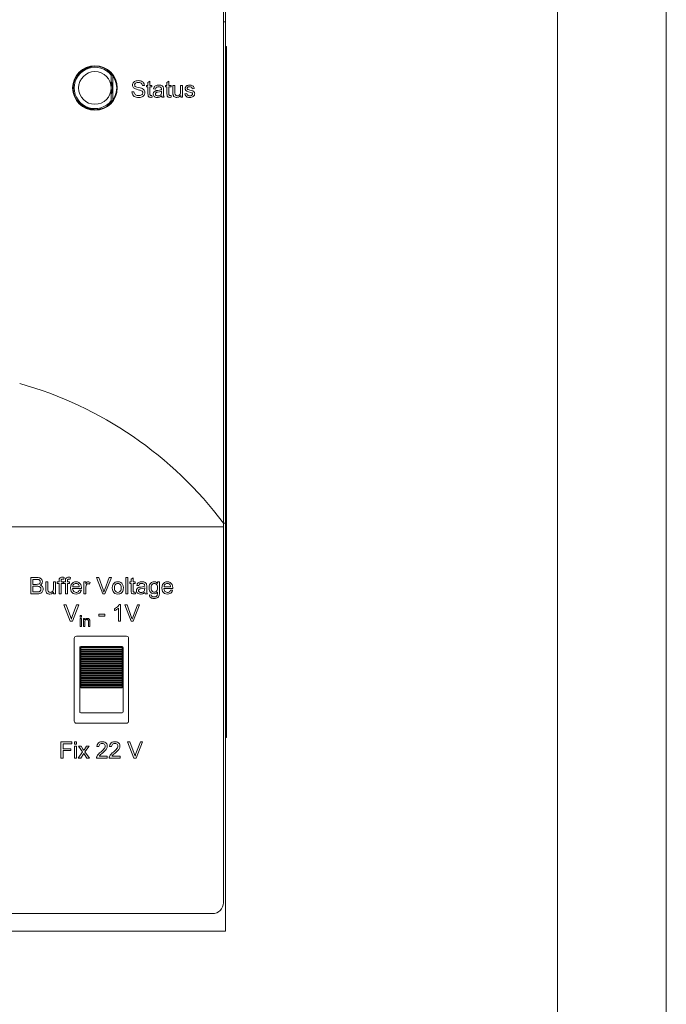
# Model space of a CAD drawing. Header units: millimetres. Extents: x -210 to 210, y -148 to 148.
# Tile 7 of 9: x 151 to 210, y -66 to 25. Entities that reach past the tile are written whole.
import ezdxf

# ---------------------------------------------------------------- set-up
doc = ezdxf.new("R2010")
doc.units = ezdxf.units.MM
doc.layers.get('0').update_dxf_attribs({"linetype": 'CONTINUOUS', "lineweight": 13})

msp = doc.modelspace()

# ---------------------------------------------------------------- linework, layer by layer
for p, q in [((169.498, 62.2), (169.498, -58.8)), ((169.298, -56.2), (169.298, 59.6)), ((169.298, 24.789), (169.498, 24.789)), ((169.598, 22.5), (169.498, 22.5)), ((169.598, -41), (169.598, 22.5)), ((158.998, 19.867), (158.998, 17.534)), ((158.998, 19.279), (159.041, 19.176)), ((159.041, 19.176), (159.095, 18.947)), ((159.149, 17.583), (159.149, 19.818)), ((162.557, 19.317), (162.373, 19.206)), ((162.373, 19.206), (162.373, 18.937)), ((162.557, 18.937), (162.557, 19.317)), ((164.304, 19.317), (164.121, 19.206)), ((164.121, 19.206), (164.121, 18.937)), ((164.304, 18.937), (164.304, 19.317)), ((159.041, 18.249), (158.998, 18.146)), ((159.095, 18.478), (159.041, 18.249)), ((159.095, 18.947), (159.114, 18.713)), ((159.114, 18.713), (159.095, 18.478)), ((161.085, 18.349), (160.898, 18.332)), ((161.857, 18.914), (162.047, 18.928)), ((162.238, 18.937), (162.238, 18.794)), ((162.373, 18.937), (162.238, 18.937)), ((162.238, 18.794), (162.373, 18.794)), ((162.373, 18.794), (162.373, 18.169)), ((162.742, 18.937), (162.557, 18.937)), ((162.557, 18.158), (162.557, 18.794)), ((162.557, 18.794), (162.742, 18.794)), ((162.742, 18.794), (162.742, 18.937)), ((162.891, 18.627), (163.071, 18.602)), ((163.616, 18.396), (163.616, 18.328)), ((163.802, 18.306), (163.802, 18.551)), ((163.986, 18.937), (163.986, 18.794)), ((164.121, 18.937), (163.986, 18.937)), ((163.986, 18.794), (164.121, 18.794)), ((164.121, 18.794), (164.121, 18.169)), ((164.489, 18.937), (164.304, 18.937)), ((164.304, 18.158), (164.304, 18.794)), ((164.304, 18.794), (164.489, 18.794)), ((164.489, 18.794), (164.489, 18.937)), ((164.665, 18.937), (164.665, 18.264)), ((164.85, 18.937), (164.665, 18.937)), ((164.85, 18.334), (164.85, 18.937)), ((165.362, 18.937), (165.362, 18.355)), ((165.546, 18.937), (165.362, 18.937)), ((165.546, 17.85), (165.546, 18.937)), ((165.943, 18.203), (165.761, 18.175)), ((166.443, 18.632), (166.623, 18.657)), ((162.768, 17.852), (162.742, 18.015)), ((163.668, 17.85), (163.86, 17.85)), ((164.516, 17.852), (164.489, 18.015)), ((165.382, 18.01), (165.382, 17.85)), ((165.382, 17.85), (165.546, 17.85)), ((99.698, -21.646), (169.298, -21.646)), ((169.298, -21.301), (169.498, -21.301)), ((152.171, -26.3), (151.608, -26.3)), ((151.608, -26.3), (151.608, -27.8)), ((151.807, -26.477), (152.106, -26.477)), ((151.807, -26.93), (151.807, -26.477)), ((152.131, -26.93), (151.807, -26.93)), ((151.807, -27.107), (152.154, -27.107)), ((151.807, -27.623), (151.807, -27.107)), ((153.171, -26.713), (152.986, -26.713)), ((152.986, -26.713), (152.986, -27.386)), ((153.171, -27.316), (153.171, -26.713)), ((153.867, -26.713), (153.683, -26.713)), ((153.683, -26.713), (153.683, -27.295)), ((153.867, -27.8), (153.867, -26.713)), ((154.2, -26.713), (154.037, -26.713)), ((154.037, -26.713), (154.037, -26.856)), ((154.037, -26.856), (154.2, -26.856)), ((154.2, -26.597), (154.2, -26.713)), ((154.2, -26.856), (154.2, -27.8)), ((154.383, -26.713), (154.383, -26.613)), ((154.595, -26.713), (154.383, -26.713)), ((154.383, -26.856), (154.595, -26.856)), ((154.383, -27.8), (154.383, -26.856)), ((154.595, -26.856), (154.595, -26.713)), ((154.782, -26.713), (154.619, -26.713)), ((154.619, -26.713), (154.619, -26.856)), ((154.619, -26.856), (154.782, -26.856)), ((154.645, -26.453), (154.673, -26.292)), ((154.782, -26.597), (154.782, -26.713)), ((154.782, -26.856), (154.782, -27.8)), ((154.965, -26.713), (154.965, -26.613)), ((155.177, -26.713), (154.965, -26.713)), ((154.965, -26.856), (155.177, -26.856)), ((154.965, -27.8), (154.965, -26.856)), ((155.177, -26.856), (155.177, -26.713)), ((155.227, -26.453), (155.255, -26.292)), ((156.066, -27.152), (155.459, -27.152)), ((156.649, -26.713), (156.484, -26.713)), ((156.484, -26.713), (156.484, -27.8)), ((156.649, -26.878), (156.649, -26.713)), ((157.011, -26.919), (157.074, -26.748)), ((157.852, -26.3), (157.637, -26.3)), ((157.637, -26.3), (158.218, -27.8)), ((158.242, -27.389), (157.852, -26.3)), ((158.806, -26.3), (158.401, -27.389)), ((158.422, -27.8), (159.009, -26.3)), ((159.009, -26.3), (158.806, -26.3)), ((160.509, -26.3), (160.325, -26.3)), ((160.325, -26.3), (160.325, -27.8)), ((160.509, -27.8), (160.509, -26.3)), ((160.828, -26.713), (160.693, -26.713)), ((160.693, -26.713), (160.693, -26.856)), ((160.693, -26.856), (160.828, -26.856)), ((161.011, -26.333), (160.828, -26.444)), ((160.828, -26.444), (160.828, -26.713)), ((160.828, -26.856), (160.828, -27.481)), ((161.011, -26.713), (161.011, -26.333)), ((161.196, -26.713), (161.011, -26.713)), ((161.011, -26.856), (161.196, -26.856)), ((161.011, -27.492), (161.011, -26.856)), ((161.196, -26.856), (161.196, -26.713)), ((161.346, -27.023), (161.526, -27.048)), ((162.257, -27.344), (162.257, -27.099)), ((163.429, -26.713), (163.259, -26.713)), ((163.259, -26.713), (163.259, -26.844)), ((163.429, -27.652), (163.429, -26.713)), ((164.453, -27.152), (163.847, -27.152)), ((151.608, -27.8), (152.18, -27.8)), ((152.18, -27.623), (151.807, -27.623)), ((153.703, -27.64), (153.703, -27.8)), ((153.703, -27.8), (153.867, -27.8)), ((154.2, -27.8), (154.383, -27.8)), ((154.782, -27.8), (154.965, -27.8)), ((155.449, -27.303), (156.26, -27.303)), ((156.254, -27.473), (156.064, -27.45)), ((156.484, -27.8), (156.668, -27.8)), ((156.668, -27.8), (156.668, -27.231)), ((158.218, -27.8), (158.422, -27.8)), ((160.325, -27.8), (160.509, -27.8)), ((161.223, -27.798), (161.196, -27.635)), ((162.07, -27.254), (162.07, -27.322)), ((162.122, -27.8), (162.315, -27.8)), ((162.687, -27.916), (162.508, -27.89)), ((163.836, -27.303), (164.647, -27.303)), ((164.642, -27.473), (164.451, -27.45)), ((154.862, -28.8), (154.647, -28.8)), ((154.647, -28.8), (155.228, -30.3)), ((155.252, -29.889), (154.862, -28.8)), ((155.817, -28.8), (155.411, -29.889)), ((155.432, -30.3), (156.019, -28.8)), ((156.019, -28.8), (155.817, -28.8)), ((159.843, -28.793), (159.724, -28.793)), ((159.843, -30.3), (159.843, -28.793)), ((160.452, -28.8), (160.237, -28.8)), ((160.237, -28.8), (160.818, -30.3)), ((160.841, -29.889), (160.452, -28.8)), ((161.406, -28.8), (161.001, -29.889)), ((161.022, -30.3), (161.609, -28.8)), ((161.609, -28.8), (161.406, -28.8)), ((156.251, -29.8), (156.128, -29.8)), ((156.128, -29.8), (156.128, -29.941)), ((156.251, -29.941), (156.251, -29.8)), ((158.414, -29.664), (157.849, -29.664)), ((157.849, -29.664), (157.849, -29.849)), ((157.849, -29.849), (158.414, -29.849)), ((158.414, -29.849), (158.414, -29.664)), ((159.29, -29.17), (159.29, -29.348)), ((159.659, -29.126), (159.659, -30.3)), ((155.228, -30.3), (155.432, -30.3)), ((156.128, -29.941), (156.251, -29.941)), ((156.251, -30.075), (156.128, -30.075)), ((156.128, -30.075), (156.128, -30.8)), ((156.251, -30.8), (156.251, -30.075)), ((156.548, -30.075), (156.438, -30.075)), ((156.438, -30.075), (156.438, -30.8)), ((156.548, -30.178), (156.548, -30.075)), ((156.56, -30.8), (156.56, -30.404)), ((156.904, -30.359), (156.904, -30.8)), ((157.026, -30.8), (157.026, -30.354)), ((159.659, -30.3), (159.843, -30.3)), ((160.818, -30.3), (161.022, -30.3)), ((156.128, -30.8), (156.251, -30.8)), ((156.438, -30.8), (156.56, -30.8)), ((156.904, -30.8), (157.026, -30.8)), ((155.598, -39.5), (155.598, -31.9)), ((155.798, -31.7), (160.398, -31.7)), ((160.598, -31.9), (160.598, -39.5)), ((156.098, -32.75), (156.098, -38.65)), ((159.998, -32.65), (156.198, -32.65)), ((156.198, -36.45), (156.198, -32.65)), ((159.998, -32.697), (156.198, -32.697)), ((159.998, -32.737), (156.198, -32.737)), ((159.998, -32.873), (156.198, -32.873)), ((159.998, -32.9), (156.198, -32.9)), ((159.998, -32.949), (156.198, -32.949)), ((159.998, -33.082), (156.198, -33.082)), ((159.998, -33.109), (156.198, -33.109)), ((159.998, -33.166), (156.198, -33.166)), ((159.998, -33.296), (156.198, -33.296)), ((159.998, -33.324), (156.198, -33.324)), ((159.998, -33.389), (156.198, -33.389)), ((159.998, -36.45), (159.998, -32.65)), ((160.098, -38.65), (160.098, -32.75)), ((159.998, -33.515), (156.198, -33.515)), ((159.998, -33.543), (156.198, -33.543)), ((159.998, -33.616), (156.198, -33.616)), ((159.998, -33.737), (156.198, -33.737)), ((159.998, -33.766), (156.198, -33.766)), ((159.998, -33.846), (156.198, -33.846)), ((159.998, -33.963), (156.198, -33.963)), ((159.998, -33.992), (156.198, -33.992)), ((159.998, -34.079), (156.198, -34.079)), ((159.998, -34.191), (156.198, -34.191)), ((159.998, -34.22), (156.198, -34.22)), ((159.998, -34.314), (156.198, -34.314)), ((159.998, -34.42), (156.198, -34.42)), ((159.998, -34.45), (156.198, -34.45)), ((159.998, -34.55), (156.198, -34.55)), ((159.998, -34.65), (156.198, -34.65)), ((159.998, -34.679), (156.198, -34.679)), ((159.998, -34.785), (156.198, -34.785)), ((159.998, -34.879), (156.198, -34.879)), ((159.998, -34.908), (156.198, -34.908)), ((159.998, -35.02), (156.198, -35.02)), ((159.998, -35.107), (156.198, -35.107)), ((159.998, -35.136), (156.198, -35.136)), ((159.998, -35.253), (156.198, -35.253)), ((159.998, -35.333), (156.198, -35.333)), ((159.998, -35.362), (156.198, -35.362)), ((159.998, -35.483), (156.198, -35.483)), ((159.998, -35.556), (156.198, -35.556)), ((159.998, -35.584), (156.198, -35.584)), ((159.998, -35.71), (156.198, -35.71)), ((159.998, -35.775), (156.198, -35.775)), ((159.998, -35.803), (156.198, -35.803)), ((159.998, -35.933), (156.198, -35.933)), ((159.998, -35.99), (156.198, -35.99)), ((159.998, -36.017), (156.198, -36.017)), ((159.998, -36.15), (156.198, -36.15)), ((159.998, -36.199), (156.198, -36.199)), ((159.998, -36.226), (156.198, -36.226)), ((159.998, -36.362), (156.198, -36.362)), ((159.998, -36.402), (156.198, -36.402)), ((159.998, -36.45), (156.198, -36.45)), ((156.198, -38.75), (159.998, -38.75)), ((160.398, -39.7), (155.798, -39.7)), ((155.391, -41.4), (154.379, -41.4)), ((154.379, -41.4), (154.379, -42.9)), ((154.577, -41.577), (155.391, -41.577)), ((154.577, -42.041), (154.577, -41.577)), ((155.391, -41.577), (155.391, -41.4)), ((155.81, -41.4), (155.626, -41.4)), ((155.626, -41.4), (155.626, -41.611)), ((155.626, -41.611), (155.81, -41.611)), ((155.81, -41.611), (155.81, -41.4)), ((160.72, -41.4), (160.505, -41.4)), ((160.505, -41.4), (161.086, -42.9)), ((161.11, -42.489), (160.72, -41.4)), ((161.674, -41.4), (161.269, -42.489)), ((161.29, -42.9), (161.877, -41.4)), ((161.877, -41.4), (161.674, -41.4)), ((169.598, -41), (169.498, -41)), ((155.281, -42.041), (154.577, -42.041)), ((154.577, -42.218), (155.281, -42.218)), ((154.577, -42.9), (154.577, -42.218)), ((155.281, -42.218), (155.281, -42.041)), ((155.81, -41.813), (155.626, -41.813)), ((155.626, -41.813), (155.626, -42.9)), ((155.81, -42.9), (155.81, -41.813)), ((156.365, -42.335), (155.968, -42.9)), ((156.228, -41.813), (155.998, -41.813)), ((155.998, -41.813), (156.365, -42.335)), ((156.191, -42.9), (156.477, -42.471)), ((156.395, -42.068), (156.228, -41.813)), ((156.477, -42.471), (156.536, -42.562)), ((156.581, -42.325), (156.956, -41.813)), ((156.985, -42.9), (156.581, -42.325)), ((156.956, -41.813), (156.736, -41.813)), ((157.681, -41.827), (157.87, -41.847)), ((158.846, -41.827), (159.036, -41.847)), ((154.379, -42.9), (154.577, -42.9)), ((155.626, -42.9), (155.81, -42.9)), ((155.968, -42.9), (156.191, -42.9)), ((156.536, -42.562), (156.759, -42.9)), ((156.759, -42.9), (156.985, -42.9)), ((157.646, -42.9), (158.637, -42.9)), ((158.637, -42.723), (157.902, -42.723)), ((158.637, -42.9), (158.637, -42.723)), ((158.811, -42.9), (159.803, -42.9)), ((159.803, -42.723), (159.067, -42.723)), ((159.803, -42.9), (159.803, -42.723)), ((161.086, -42.9), (161.29, -42.9)), ((100.698, -57.2), (168.298, -57.2)), ((169.498, -58.8), (99.498, -58.8))]:
    msp.add_line(p, q)
at = {"ltscale": 5}
for points in [[(-210, -148.5), (210, -148.5), (210, 148.5), (-210, 148.5)], [(-200, -138.5), (200, -138.5), (200, 138.5), (-200, 138.5)]]:
    msp.add_lwpolyline(points, close=True, dxfattribs=at)
for points in [[(161.02, 19.174), (160.983, 19.106), (160.962, 19.036), (160.955, 18.963)], [(161.208, 19.325), (161.129, 19.283), (161.067, 19.233), (161.02, 19.174)], [(161.147, 18.976), (161.155, 19.034), (161.181, 19.086), (161.228, 19.135)], [(161.483, 19.376), (161.381, 19.37), (161.289, 19.352), (161.208, 19.325)], [(161.228, 19.135), (161.289, 19.169), (161.375, 19.192), (161.491, 19.201)], [(161.777, 19.322), (161.692, 19.351), (161.595, 19.369), (161.483, 19.376)], [(161.491, 19.201), (161.604, 19.192), (161.689, 19.166), (161.752, 19.128)], [(161.752, 19.128), (161.801, 19.075), (161.837, 19.005), (161.857, 18.914)], [(161.973, 19.164), (161.923, 19.226), (161.859, 19.278), (161.777, 19.322)], [(162.047, 18.928), (162.035, 19.015), (162.011, 19.093), (161.973, 19.164)], [(160.898, 18.332), (160.909, 18.234), (160.936, 18.145), (160.98, 18.062)], [(160.955, 18.963), (160.961, 18.894), (160.979, 18.832), (161.007, 18.775)], [(161.007, 18.775), (161.046, 18.726), (161.099, 18.679), (161.168, 18.636)], [(161.147, 18.164), (161.119, 18.213), (161.098, 18.274), (161.085, 18.349)], [(161.205, 18.843), (161.172, 18.881), (161.153, 18.924), (161.147, 18.976)], [(161.298, 18.047), (161.232, 18.082), (161.183, 18.121), (161.147, 18.164)], [(161.168, 18.636), (161.233, 18.607), (161.329, 18.576), (161.458, 18.542)], [(161.504, 18.735), (161.354, 18.775), (161.257, 18.81), (161.205, 18.843)], [(161.458, 18.542), (161.583, 18.511), (161.67, 18.487), (161.725, 18.469)], [(161.836, 18.639), (161.763, 18.667), (161.654, 18.699), (161.504, 18.735)], [(161.725, 18.469), (161.784, 18.441), (161.828, 18.412), (161.859, 18.38)], [(161.858, 18.129), (161.826, 18.094), (161.784, 18.063), (161.729, 18.037)], [(162.029, 18.487), (161.983, 18.541), (161.92, 18.593), (161.836, 18.639)], [(161.901, 18.258), (161.896, 18.212), (161.882, 18.17), (161.858, 18.129)], [(161.859, 18.38), (161.882, 18.343), (161.896, 18.303), (161.901, 18.258)], [(162.023, 18.048), (162.062, 18.123), (162.085, 18.198), (162.092, 18.274)], [(162.092, 18.274), (162.085, 18.353), (162.063, 18.423), (162.029, 18.487)], [(162.373, 18.169), (162.376, 18.066), (162.384, 17.995), (162.395, 17.95)], [(162.566, 18.057), (162.561, 18.077), (162.558, 18.11), (162.557, 18.158)], [(162.895, 18.282), (162.876, 18.238), (162.864, 18.191), (162.859, 18.137)], [(162.859, 18.137), (162.871, 18.049), (162.902, 17.976), (162.955, 17.913)], [(162.972, 18.813), (162.939, 18.764), (162.912, 18.702), (162.891, 18.627)], [(162.99, 18.389), (162.955, 18.36), (162.923, 18.325), (162.895, 18.282)], [(163.135, 18.923), (163.065, 18.892), (163.012, 18.855), (162.972, 18.813)], [(163.124, 18.448), (163.074, 18.432), (163.03, 18.412), (162.99, 18.389)], [(163.056, 18.142), (163.059, 18.173), (163.067, 18.202), (163.081, 18.229)], [(163.111, 18.019), (163.08, 18.055), (163.062, 18.095), (163.056, 18.142)], [(163.071, 18.602), (163.096, 18.675), (163.127, 18.728), (163.162, 18.763)], [(163.081, 18.229), (163.1, 18.252), (163.124, 18.272), (163.154, 18.289)], [(163.287, 18.476), (163.218, 18.467), (163.164, 18.458), (163.124, 18.448)], [(163.381, 18.962), (163.287, 18.957), (163.206, 18.943), (163.135, 18.923)], [(163.154, 18.289), (163.191, 18.302), (163.244, 18.314), (163.441, 18.347)], [(163.162, 18.763), (163.207, 18.787), (163.27, 18.803), (163.355, 18.809)], [(163.616, 18.54), (163.536, 18.517), (163.427, 18.496), (163.287, 18.476)], [(163.355, 18.809), (163.445, 18.801), (163.514, 18.779), (163.564, 18.747)], [(163.607, 18.928), (163.546, 18.946), (163.472, 18.958), (163.381, 18.962)], [(163.441, 18.347), (163.541, 18.371), (163.616, 18.396)], [(163.586, 18.144), (163.554, 18.093), (163.514, 18.051), (163.464, 18.016)], [(163.564, 18.747), (163.592, 18.712), (163.61, 18.66), (163.617, 18.588)], [(163.616, 18.328), (163.612, 18.25), (163.601, 18.189), (163.586, 18.144)], [(163.735, 18.846), (163.704, 18.875), (163.662, 18.903), (163.607, 18.928)], [(163.617, 18.588), (163.616, 18.578), (163.616, 18.562), (163.616, 18.54)], [(163.792, 18.721), (163.778, 18.771), (163.758, 18.812), (163.735, 18.846)], [(163.802, 18.551), (163.801, 18.627), (163.797, 18.683), (163.792, 18.721)], [(163.813, 17.98), (163.807, 18.042), (163.803, 18.148), (163.802, 18.306)], [(164.121, 18.169), (164.124, 18.066), (164.131, 17.995), (164.143, 17.95)], [(164.313, 18.057), (164.308, 18.077), (164.305, 18.11), (164.304, 18.158)], [(164.665, 18.264), (164.666, 18.19), (164.67, 18.133), (164.676, 18.092)], [(164.86, 18.14), (164.854, 18.181), (164.851, 18.245), (164.85, 18.334)], [(164.934, 18.025), (164.901, 18.056), (164.877, 18.094), (164.86, 18.14)], [(165.331, 18.142), (165.307, 18.097), (165.273, 18.059), (165.229, 18.027)], [(165.362, 18.355), (165.358, 18.265), (165.348, 18.195), (165.331, 18.142)], [(165.761, 18.175), (165.793, 18.062), (165.841, 17.977), (165.902, 17.914)], [(165.825, 18.783), (165.807, 18.742), (165.796, 18.698), (165.792, 18.648)], [(165.792, 18.648), (165.797, 18.595), (165.81, 18.547), (165.832, 18.502)], [(165.916, 18.886), (165.881, 18.857), (165.851, 18.823), (165.825, 18.783)], [(165.832, 18.502), (165.861, 18.463), (165.9, 18.428), (165.95, 18.399)], [(166.032, 18.939), (165.985, 18.923), (165.946, 18.905), (165.916, 18.886)], [(166.028, 18.036), (165.989, 18.078), (165.961, 18.132), (165.943, 18.203)], [(165.95, 18.399), (166.013, 18.374), (166.106, 18.344)], [(165.97, 18.67), (165.975, 18.704), (165.993, 18.737), (166.024, 18.768)], [(165.992, 18.605), (165.979, 18.625), (165.972, 18.646), (165.97, 18.67)], [(166.063, 18.556), (166.032, 18.571), (166.009, 18.587), (165.992, 18.605)], [(166.024, 18.768), (166.065, 18.79), (166.124, 18.805), (166.205, 18.81)], [(166.192, 18.962), (166.137, 18.959), (166.084, 18.951), (166.032, 18.939)], [(166.226, 18.51), (166.145, 18.532), (166.092, 18.547), (166.063, 18.556)], [(166.106, 18.344), (166.324, 18.286), (166.385, 18.265), (166.42, 18.248)], [(166.416, 18.925), (166.351, 18.944), (166.277, 18.957), (166.192, 18.962)], [(166.205, 18.81), (166.275, 18.804), (166.33, 18.787), (166.371, 18.763)], [(166.498, 18.423), (166.436, 18.447), (166.346, 18.476), (166.226, 18.51)], [(166.371, 18.763), (166.404, 18.728), (166.428, 18.685), (166.443, 18.632)], [(166.474, 18.15), (166.468, 18.107), (166.448, 18.067), (166.413, 18.028)], [(166.559, 18.824), (166.525, 18.862), (166.478, 18.895), (166.416, 18.925)], [(166.42, 18.248), (166.451, 18.22), (166.468, 18.188), (166.474, 18.15)], [(166.619, 18.327), (166.588, 18.364), (166.548, 18.396), (166.498, 18.423)], [(166.623, 18.657), (166.607, 18.725), (166.585, 18.78), (166.559, 18.824)], [(166.609, 17.996), (166.64, 18.053), (166.658, 18.111), (166.664, 18.17)], [(166.664, 18.17), (166.658, 18.231), (166.643, 18.283), (166.619, 18.327)], [(160.98, 18.062), (161.038, 17.99), (161.109, 17.931), (161.196, 17.884)], [(161.196, 17.884), (161.289, 17.853), (161.402, 17.832), (161.537, 17.825)], [(161.528, 18.003), (161.441, 18.008), (161.365, 18.023), (161.298, 18.047)], [(161.729, 18.037), (161.67, 18.019), (161.604, 18.007), (161.528, 18.003)], [(161.537, 17.825), (161.643, 17.832), (161.738, 17.852), (161.826, 17.884)], [(161.826, 17.884), (161.908, 17.929), (161.972, 17.984), (162.023, 18.048)], [(162.395, 17.95), (162.413, 17.919), (162.439, 17.892), (162.474, 17.868)], [(162.474, 17.868), (162.513, 17.851), (162.564, 17.84), (162.629, 17.836)], [(162.597, 18.021), (162.584, 18.031), (162.573, 18.043), (162.566, 18.057)], [(162.661, 18.008), (162.634, 18.01), (162.613, 18.014), (162.597, 18.021)], [(162.629, 17.836), (162.671, 17.838), (162.717, 17.843), (162.768, 17.852)], [(162.742, 18.015), (162.71, 18.011), (162.683, 18.009), (162.661, 18.008)], [(162.955, 17.913), (163.022, 17.867), (163.113, 17.837), (163.231, 17.826)], [(163.275, 17.97), (163.205, 17.976), (163.151, 17.993), (163.111, 18.019)], [(163.231, 17.826), (163.301, 17.83), (163.369, 17.842), (163.433, 17.862)], [(163.464, 18.016), (163.409, 17.991), (163.346, 17.976), (163.275, 17.97)], [(163.433, 17.862), (163.495, 17.889), (163.56, 17.93), (163.631, 17.984)], [(163.631, 17.984), (163.639, 17.933), (163.651, 17.889), (163.668, 17.85)], [(163.86, 17.85), (163.84, 17.891), (163.824, 17.934), (163.813, 17.98)], [(164.143, 17.95), (164.161, 17.919), (164.186, 17.892), (164.221, 17.868)], [(164.221, 17.868), (164.261, 17.851), (164.312, 17.84), (164.377, 17.836)], [(164.345, 18.021), (164.331, 18.031), (164.321, 18.043), (164.313, 18.057)], [(164.409, 18.008), (164.382, 18.01), (164.361, 18.014), (164.345, 18.021)], [(164.377, 17.836), (164.418, 17.838), (164.465, 17.843), (164.516, 17.852)], [(164.489, 18.015), (164.457, 18.011), (164.431, 18.009), (164.409, 18.008)], [(164.676, 18.092), (164.69, 18.038), (164.71, 17.993), (164.733, 17.955)], [(164.733, 17.955), (164.763, 17.922), (164.803, 17.891), (164.857, 17.863)], [(164.857, 17.863), (164.912, 17.843), (164.972, 17.83), (165.037, 17.826)], [(165.074, 17.984), (165.018, 17.989), (164.972, 18.003), (164.934, 18.025)], [(165.037, 17.826), (165.173, 17.847), (165.284, 17.906), (165.382, 18.01)], [(165.229, 18.027), (165.179, 18.003), (165.129, 17.989), (165.074, 17.984)], [(165.902, 17.914), (165.98, 17.868), (166.086, 17.837), (166.226, 17.826)], [(166.225, 17.977), (166.142, 17.985), (166.077, 18.005), (166.028, 18.036)], [(166.413, 18.028), (166.369, 18.001), (166.307, 17.984), (166.225, 17.977)], [(166.226, 17.826), (166.311, 17.831), (166.387, 17.847), (166.455, 17.87)], [(166.455, 17.87), (166.519, 17.905), (166.57, 17.947), (166.609, 17.996)], [(152.106, -26.477), (152.207, -26.479), (152.282, -26.487), (152.335, -26.498)], [(152.32, -26.913), (152.276, -26.922), (152.214, -26.928), (152.131, -26.93)], [(152.154, -27.107), (152.245, -27.11), (152.317, -27.119), (152.372, -27.132)], [(152.446, -26.346), (152.374, -26.321), (152.283, -26.305), (152.171, -26.3)], [(152.434, -26.838), (152.406, -26.868), (152.368, -26.894), (152.32, -26.913)], [(152.335, -26.498), (152.376, -26.517), (152.409, -26.542), (152.437, -26.576)], [(152.372, -27.132), (152.42, -27.154), (152.46, -27.182), (152.492, -27.219)], [(152.473, -26.707), (152.468, -26.759), (152.455, -26.802), (152.434, -26.838)], [(152.437, -26.576), (152.456, -26.615), (152.468, -26.658), (152.473, -26.707)], [(152.609, -26.486), (152.565, -26.429), (152.512, -26.383), (152.446, -26.346)], [(152.458, -27.002), (152.526, -26.961), (152.578, -26.915), (152.616, -26.865)], [(152.667, -27.138), (152.614, -27.082), (152.545, -27.037), (152.458, -27.002)], [(152.668, -26.683), (152.662, -26.619), (152.643, -26.553), (152.609, -26.486)], [(152.616, -26.865), (152.646, -26.806), (152.662, -26.746), (152.668, -26.683)], [(152.741, -27.365), (152.732, -27.279), (152.707, -27.205), (152.667, -27.138)], [(154.219, -26.435), (154.209, -26.474), (154.202, -26.528), (154.2, -26.597)], [(154.312, -26.319), (154.272, -26.352), (154.241, -26.39), (154.219, -26.435)], [(154.501, -26.274), (154.422, -26.28), (154.36, -26.295), (154.312, -26.319)], [(154.383, -26.613), (154.387, -26.551), (154.399, -26.507), (154.418, -26.479)], [(154.418, -26.479), (154.444, -26.46), (154.483, -26.447), (154.537, -26.443)], [(154.673, -26.292), (154.61, -26.282), (154.552, -26.276), (154.501, -26.274)], [(154.537, -26.443), (154.57, -26.444), (154.606, -26.448), (154.645, -26.453)], [(154.802, -26.435), (154.791, -26.474), (154.784, -26.528), (154.782, -26.597)], [(154.895, -26.319), (154.854, -26.352), (154.823, -26.39), (154.802, -26.435)], [(155.083, -26.274), (155.004, -26.28), (154.942, -26.295), (154.895, -26.319)], [(154.965, -26.613), (154.97, -26.551), (154.982, -26.507), (155, -26.479)], [(155, -26.479), (155.026, -26.46), (155.065, -26.447), (155.119, -26.443)], [(155.255, -26.292), (155.192, -26.282), (155.135, -26.276), (155.083, -26.274)], [(155.119, -26.443), (155.152, -26.444), (155.189, -26.448), (155.227, -26.453)], [(155.4, -26.84), (155.326, -26.946), (155.277, -27.085), (155.259, -27.265)], [(155.766, -26.688), (155.621, -26.707), (155.503, -26.757), (155.4, -26.84)], [(155.459, -27.152), (155.476, -27.059), (155.508, -26.985), (155.555, -26.925)], [(155.555, -26.925), (155.616, -26.878), (155.686, -26.85), (155.768, -26.84)], [(156.122, -26.837), (156.022, -26.755), (155.907, -26.706), (155.766, -26.688)], [(155.768, -26.84), (155.857, -26.852), (155.931, -26.887), (155.996, -26.947)], [(155.996, -26.947), (156.028, -26.996), (156.052, -27.063), (156.066, -27.152)], [(156.261, -27.254), (156.243, -27.077), (156.195, -26.941), (156.122, -26.837)], [(156.766, -26.725), (156.731, -26.756), (156.693, -26.806), (156.649, -26.878)], [(156.668, -27.231), (156.672, -27.152), (156.682, -27.081), (156.698, -27.016)], [(156.698, -27.016), (156.715, -26.975), (156.738, -26.943), (156.767, -26.915)], [(156.885, -26.688), (156.843, -26.693), (156.803, -26.705), (156.766, -26.725)], [(156.767, -26.915), (156.801, -26.895), (156.836, -26.883), (156.876, -26.879)], [(156.876, -26.879), (156.919, -26.883), (156.964, -26.896), (157.011, -26.919)], [(157.074, -26.748), (157.006, -26.714), (156.943, -26.694), (156.885, -26.688)], [(159.263, -26.809), (159.175, -26.915), (159.117, -27.059), (159.095, -27.256)], [(159.604, -26.688), (159.472, -26.703), (159.361, -26.743), (159.263, -26.809)], [(159.284, -27.256), (159.296, -27.12), (159.328, -27.018), (159.375, -26.944)], [(159.375, -26.944), (159.442, -26.886), (159.516, -26.853), (159.604, -26.841)], [(159.97, -26.836), (159.868, -26.755), (159.75, -26.706), (159.604, -26.688)], [(159.604, -26.841), (159.69, -26.853), (159.764, -26.886), (159.832, -26.945)], [(159.832, -26.945), (159.879, -27.018), (159.912, -27.118), (159.924, -27.25)], [(160.113, -27.241), (160.095, -27.071), (160.046, -26.939), (159.97, -26.836)], [(161.426, -26.837), (161.394, -26.886), (161.367, -26.948), (161.346, -27.023)], [(161.589, -26.727), (161.52, -26.758), (161.467, -26.795), (161.426, -26.837)], [(161.526, -27.048), (161.551, -26.975), (161.582, -26.922), (161.617, -26.887)], [(161.836, -26.688), (161.742, -26.693), (161.66, -26.707), (161.589, -26.727)], [(161.617, -26.887), (161.662, -26.863), (161.725, -26.847), (161.809, -26.841)], [(162.07, -27.11), (161.99, -27.133), (161.882, -27.154), (161.742, -27.174)], [(161.809, -26.841), (161.9, -26.849), (161.969, -26.871), (162.019, -26.903)], [(162.062, -26.722), (162.001, -26.704), (161.926, -26.692), (161.836, -26.688)], [(162.019, -26.903), (162.046, -26.938), (162.065, -26.99), (162.071, -27.062)], [(162.19, -26.804), (162.159, -26.775), (162.117, -26.747), (162.062, -26.722)], [(162.071, -27.062), (162.071, -27.072), (162.071, -27.088), (162.07, -27.11)], [(162.247, -26.929), (162.232, -26.879), (162.213, -26.838), (162.19, -26.804)], [(162.257, -27.099), (162.255, -27.023), (162.252, -26.967), (162.247, -26.929)], [(162.527, -26.963), (162.497, -27.051), (162.478, -27.146), (162.471, -27.25)], [(162.691, -26.76), (162.626, -26.813), (162.572, -26.879), (162.527, -26.963)], [(162.661, -27.237), (162.672, -27.108), (162.702, -27.012), (162.747, -26.941)], [(162.942, -26.688), (162.847, -26.697), (162.764, -26.721), (162.691, -26.76)], [(162.747, -26.941), (162.81, -26.884), (162.878, -26.852), (162.955, -26.841)], [(163.259, -26.844), (163.165, -26.756), (163.063, -26.706), (162.942, -26.688)], [(162.955, -26.841), (163.033, -26.852), (163.103, -26.884), (163.168, -26.942)], [(163.168, -26.942), (163.214, -27.014), (163.246, -27.112), (163.257, -27.243)], [(163.787, -26.84), (163.713, -26.946), (163.664, -27.085), (163.646, -27.265)], [(164.154, -26.688), (164.008, -26.707), (163.89, -26.757), (163.787, -26.84)], [(163.847, -27.152), (163.863, -27.059), (163.895, -26.985), (163.942, -26.925)], [(163.942, -26.925), (164.003, -26.878), (164.073, -26.85), (164.156, -26.84)], [(164.509, -26.837), (164.409, -26.755), (164.294, -26.706), (164.154, -26.688)], [(164.156, -26.84), (164.244, -26.852), (164.318, -26.887), (164.383, -26.947)], [(164.383, -26.947), (164.415, -26.996), (164.439, -27.063), (164.453, -27.152)], [(164.648, -27.254), (164.63, -27.077), (164.582, -26.941), (164.509, -26.837)], [(152.315, -27.616), (152.284, -27.62), (152.239, -27.622), (152.18, -27.623)], [(152.18, -27.8), (152.273, -27.797), (152.354, -27.788), (152.422, -27.775)], [(152.43, -27.575), (152.398, -27.591), (152.36, -27.605), (152.315, -27.616)], [(152.422, -27.775), (152.486, -27.755), (152.541, -27.729), (152.586, -27.7)], [(152.505, -27.491), (152.482, -27.527), (152.457, -27.554), (152.43, -27.575)], [(152.492, -27.219), (152.515, -27.261), (152.53, -27.309), (152.535, -27.365)], [(152.535, -27.365), (152.532, -27.412), (152.521, -27.454), (152.505, -27.491)], [(152.586, -27.7), (152.625, -27.665), (152.662, -27.619), (152.696, -27.561)], [(152.696, -27.561), (152.721, -27.499), (152.736, -27.434), (152.741, -27.365)], [(152.986, -27.386), (152.988, -27.46), (152.991, -27.517), (152.997, -27.558)], [(152.997, -27.558), (153.011, -27.612), (153.031, -27.657), (153.054, -27.695)], [(153.054, -27.695), (153.084, -27.728), (153.125, -27.759), (153.178, -27.787)], [(153.181, -27.51), (153.175, -27.469), (153.172, -27.405), (153.171, -27.316)], [(153.178, -27.787), (153.233, -27.807), (153.293, -27.82), (153.358, -27.824)], [(153.255, -27.625), (153.222, -27.594), (153.198, -27.556), (153.181, -27.51)], [(153.395, -27.666), (153.339, -27.661), (153.293, -27.647), (153.255, -27.625)], [(153.358, -27.824), (153.494, -27.803), (153.605, -27.744), (153.703, -27.64)], [(153.55, -27.623), (153.5, -27.647), (153.45, -27.661), (153.395, -27.666)], [(153.652, -27.508), (153.628, -27.553), (153.594, -27.591), (153.55, -27.623)], [(153.683, -27.295), (153.679, -27.385), (153.669, -27.455), (153.652, -27.508)], [(155.259, -27.265), (155.277, -27.441), (155.325, -27.575), (155.398, -27.678)], [(155.398, -27.678), (155.497, -27.756), (155.619, -27.806), (155.777, -27.824)], [(155.55, -27.578), (155.501, -27.51), (155.466, -27.421), (155.449, -27.303)], [(155.778, -27.673), (155.69, -27.662), (155.616, -27.631), (155.55, -27.578)], [(155.777, -27.824), (155.902, -27.813), (156.004, -27.781), (156.088, -27.732)], [(155.951, -27.62), (155.901, -27.648), (155.845, -27.666), (155.778, -27.673)], [(156.064, -27.45), (156.03, -27.524), (155.992, -27.58), (155.951, -27.62)], [(156.088, -27.732), (156.157, -27.665), (156.213, -27.581), (156.254, -27.473)], [(156.26, -27.303), (156.26, -27.283), (156.26, -27.267), (156.261, -27.254)], [(158.32, -27.635), (158.297, -27.557), (158.271, -27.475), (158.242, -27.389)], [(158.401, -27.389), (158.371, -27.473), (158.344, -27.554), (158.32, -27.635)], [(159.095, -27.256), (159.113, -27.438), (159.161, -27.575), (159.235, -27.678)], [(159.235, -27.678), (159.336, -27.758), (159.455, -27.806), (159.604, -27.824)], [(159.375, -27.57), (159.327, -27.496), (159.296, -27.393), (159.284, -27.256)], [(159.604, -27.673), (159.516, -27.661), (159.441, -27.627), (159.375, -27.57)], [(159.832, -27.568), (159.765, -27.627), (159.691, -27.661), (159.604, -27.673)], [(159.604, -27.824), (159.698, -27.816), (159.784, -27.794), (159.866, -27.758)], [(159.924, -27.25), (159.912, -27.39), (159.88, -27.494), (159.832, -27.568)], [(159.866, -27.758), (159.941, -27.707), (160.001, -27.646), (160.049, -27.571)], [(160.049, -27.571), (160.083, -27.488), (160.105, -27.379), (160.113, -27.241)], [(160.828, -27.481), (160.831, -27.584), (160.838, -27.655), (160.85, -27.7)], [(160.85, -27.7), (160.868, -27.731), (160.894, -27.758), (160.928, -27.782)], [(160.928, -27.782), (160.968, -27.799), (161.019, -27.81), (161.084, -27.814)], [(161.02, -27.593), (161.016, -27.573), (161.012, -27.54), (161.011, -27.492)], [(161.052, -27.629), (161.038, -27.619), (161.028, -27.607), (161.02, -27.593)], [(161.116, -27.642), (161.089, -27.64), (161.068, -27.636), (161.052, -27.629)], [(161.084, -27.814), (161.125, -27.812), (161.172, -27.807), (161.223, -27.798)], [(161.196, -27.635), (161.165, -27.639), (161.138, -27.641), (161.116, -27.642)], [(161.35, -27.368), (161.33, -27.412), (161.318, -27.459), (161.314, -27.513)], [(161.314, -27.513), (161.325, -27.601), (161.357, -27.674), (161.41, -27.737)], [(161.445, -27.261), (161.41, -27.29), (161.378, -27.325), (161.35, -27.368)], [(161.41, -27.737), (161.477, -27.783), (161.567, -27.813), (161.686, -27.824)], [(161.578, -27.202), (161.529, -27.218), (161.484, -27.238), (161.445, -27.261)], [(161.511, -27.508), (161.513, -27.477), (161.522, -27.448), (161.536, -27.421)], [(161.566, -27.631), (161.535, -27.595), (161.517, -27.555), (161.511, -27.508)], [(161.536, -27.421), (161.554, -27.398), (161.578, -27.378), (161.609, -27.361)], [(161.73, -27.68), (161.659, -27.674), (161.605, -27.657), (161.566, -27.631)], [(161.742, -27.174), (161.673, -27.183), (161.619, -27.192), (161.578, -27.202)], [(161.609, -27.361), (161.646, -27.348), (161.699, -27.336), (161.896, -27.303)], [(161.686, -27.824), (161.756, -27.82), (161.823, -27.808), (161.888, -27.788)], [(161.919, -27.634), (161.863, -27.659), (161.801, -27.674), (161.73, -27.68)], [(161.888, -27.788), (161.949, -27.761), (162.015, -27.72), (162.086, -27.666)], [(161.896, -27.303), (161.995, -27.279), (162.07, -27.254)], [(162.04, -27.506), (162.009, -27.557), (161.969, -27.599), (161.919, -27.634)], [(162.07, -27.322), (162.067, -27.4), (162.056, -27.461), (162.04, -27.506)], [(162.086, -27.666), (162.094, -27.717), (162.106, -27.761), (162.122, -27.8)], [(162.268, -27.67), (162.261, -27.608), (162.258, -27.502), (162.257, -27.344)], [(162.315, -27.8), (162.295, -27.759), (162.279, -27.716), (162.268, -27.67)], [(162.471, -27.25), (162.486, -27.4), (162.527, -27.527), (162.594, -27.638)], [(162.508, -27.89), (162.521, -28.002), (162.559, -28.087), (162.624, -28.153)], [(162.594, -27.638), (162.686, -27.727), (162.797, -27.78), (162.941, -27.8)], [(162.745, -27.549), (162.701, -27.478), (162.672, -27.376), (162.661, -27.237)], [(162.75, -28.037), (162.721, -28.008), (162.7, -27.969), (162.687, -27.916)], [(162.958, -27.647), (162.877, -27.636), (162.808, -27.604), (162.745, -27.549)], [(162.937, -28.088), (162.859, -28.082), (162.797, -28.064), (162.75, -28.037)], [(163.134, -28.036), (163.085, -28.064), (163.02, -28.082), (162.937, -28.088)], [(162.941, -27.8), (163.055, -27.784), (163.153, -27.738), (163.242, -27.657)], [(163.171, -27.55), (163.109, -27.605), (163.039, -27.636), (162.958, -27.647)], [(163.228, -27.894), (163.206, -27.951), (163.175, -27.998), (163.134, -28.036)], [(163.257, -27.243), (163.246, -27.379), (163.216, -27.479), (163.171, -27.55)], [(163.213, -28.179), (163.283, -28.132), (163.336, -28.077), (163.377, -28.011)], [(163.242, -27.657), (163.24, -27.768), (163.236, -27.845), (163.228, -27.894)], [(163.377, -28.011), (163.404, -27.931), (163.423, -27.813), (163.429, -27.652)], [(163.646, -27.265), (163.664, -27.441), (163.712, -27.575), (163.785, -27.678)], [(163.785, -27.678), (163.884, -27.756), (164.006, -27.806), (164.164, -27.824)], [(163.937, -27.578), (163.888, -27.51), (163.853, -27.421), (163.836, -27.303)], [(164.165, -27.673), (164.077, -27.662), (164.003, -27.631), (163.937, -27.578)], [(164.164, -27.824), (164.289, -27.813), (164.391, -27.781), (164.475, -27.732)], [(164.338, -27.62), (164.288, -27.648), (164.232, -27.666), (164.165, -27.673)], [(164.451, -27.45), (164.417, -27.524), (164.379, -27.58), (164.338, -27.62)], [(164.475, -27.732), (164.545, -27.665), (164.6, -27.581), (164.642, -27.473)], [(164.647, -27.303), (164.647, -27.283), (164.647, -27.267), (164.648, -27.254)], [(159.724, -28.793), (159.686, -28.856), (159.633, -28.923), (159.56, -28.994)], [(162.624, -28.153), (162.706, -28.199), (162.809, -28.229), (162.938, -28.241)], [(162.938, -28.241), (163.047, -28.233), (163.138, -28.212), (163.213, -28.179)], [(159.56, -28.994), (159.482, -29.058), (159.392, -29.116), (159.29, -29.17)], [(159.29, -29.348), (159.348, -29.325), (159.413, -29.293), (159.484, -29.253)], [(159.484, -29.253), (159.553, -29.21), (159.611, -29.167), (159.659, -29.126)], [(155.331, -30.135), (155.308, -30.057), (155.281, -29.975), (155.252, -29.889)], [(155.411, -29.889), (155.381, -29.973), (155.354, -30.054), (155.331, -30.135)], [(156.779, -30.059), (156.684, -30.073), (156.61, -30.112), (156.548, -30.178)], [(156.56, -30.404), (156.568, -30.315), (156.588, -30.254), (156.617, -30.215)], [(156.617, -30.215), (156.658, -30.187), (156.702, -30.171), (156.753, -30.165)], [(156.753, -30.165), (156.785, -30.168), (156.813, -30.175), (156.838, -30.188)], [(156.899, -30.083), (156.861, -30.07), (156.822, -30.062), (156.779, -30.059)], [(156.838, -30.188), (156.861, -30.205), (156.877, -30.225), (156.889, -30.247)], [(156.889, -30.247), (156.897, -30.275), (156.902, -30.312), (156.904, -30.359)], [(156.981, -30.144), (156.961, -30.122), (156.934, -30.101), (156.899, -30.083)], [(157.019, -30.235), (157.01, -30.201), (156.997, -30.171), (156.981, -30.144)], [(157.026, -30.354), (157.025, -30.302), (157.023, -30.263), (157.019, -30.235)], [(160.92, -30.135), (160.897, -30.057), (160.871, -29.975), (160.841, -29.889)], [(161.001, -29.889), (160.971, -29.973), (160.944, -30.054), (160.92, -30.135)], [(157.827, -41.505), (157.758, -41.584), (157.708, -41.689), (157.681, -41.827)], [(158.168, -41.393), (158.026, -41.408), (157.915, -41.446), (157.827, -41.505)], [(157.87, -41.847), (157.88, -41.754), (157.908, -41.683), (157.951, -41.626)], [(157.951, -41.626), (158.007, -41.583), (158.076, -41.556), (158.164, -41.546)], [(158.164, -41.546), (158.246, -41.555), (158.312, -41.581), (158.367, -41.622)], [(158.51, -41.513), (158.422, -41.45), (158.31, -41.409), (158.168, -41.393)], [(158.367, -41.622), (158.412, -41.676), (158.437, -41.736), (158.446, -41.806)], [(158.635, -41.81), (158.621, -41.696), (158.58, -41.6), (158.51, -41.513)], [(158.992, -41.505), (158.923, -41.584), (158.873, -41.689), (158.846, -41.827)], [(159.333, -41.393), (159.191, -41.408), (159.08, -41.446), (158.992, -41.505)], [(159.036, -41.847), (159.046, -41.754), (159.073, -41.683), (159.116, -41.626)], [(159.116, -41.626), (159.173, -41.583), (159.242, -41.556), (159.329, -41.546)], [(159.329, -41.546), (159.411, -41.555), (159.477, -41.581), (159.533, -41.622)], [(159.675, -41.513), (159.587, -41.45), (159.476, -41.409), (159.333, -41.393)], [(159.533, -41.622), (159.577, -41.676), (159.603, -41.736), (159.612, -41.806)], [(159.801, -41.81), (159.786, -41.696), (159.745, -41.6), (159.675, -41.513)], [(156.47, -42.189), (156.449, -42.154), (156.424, -42.113), (156.395, -42.068)], [(156.736, -41.813), (156.527, -42.106), (156.499, -42.146), (156.47, -42.189)], [(158.03, -42.345), (157.93, -42.43), (157.85, -42.506), (157.788, -42.572)], [(157.979, -42.623), (158.023, -42.581), (158.094, -42.518), (158.192, -42.434)], [(158.36, -42.028), (158.29, -42.11), (158.181, -42.215), (158.03, -42.345)], [(158.192, -42.434), (158.313, -42.33), (158.408, -42.241), (158.476, -42.17)], [(158.446, -41.806), (158.438, -41.872), (158.41, -41.946), (158.36, -42.028)], [(158.476, -42.17), (158.53, -42.105), (158.57, -42.044), (158.599, -41.987)], [(158.599, -41.987), (158.619, -41.928), (158.631, -41.869), (158.635, -41.81)], [(159.195, -42.345), (159.095, -42.43), (159.015, -42.506), (158.954, -42.572)], [(159.145, -42.623), (159.188, -42.581), (159.259, -42.518), (159.358, -42.434)], [(159.526, -42.028), (159.455, -42.11), (159.347, -42.215), (159.195, -42.345)], [(159.358, -42.434), (159.478, -42.33), (159.573, -42.241), (159.641, -42.17)], [(159.612, -41.806), (159.603, -41.872), (159.576, -41.946), (159.526, -42.028)], [(159.641, -42.17), (159.695, -42.105), (159.736, -42.044), (159.764, -41.987)], [(159.764, -41.987), (159.785, -41.928), (159.797, -41.869), (159.801, -41.81)], [(161.188, -42.735), (161.165, -42.657), (161.139, -42.575), (161.11, -42.489)], [(161.269, -42.489), (161.239, -42.573), (161.212, -42.654), (161.188, -42.735)], [(157.667, -42.771), (157.654, -42.814), (157.647, -42.857), (157.646, -42.9)], [(157.788, -42.572), (157.736, -42.641), (157.696, -42.707), (157.667, -42.771)], [(157.902, -42.723), (157.925, -42.689), (157.95, -42.655), (157.979, -42.623)], [(158.832, -42.771), (158.819, -42.814), (158.812, -42.857), (158.811, -42.9)], [(158.954, -42.572), (158.901, -42.641), (158.861, -42.707), (158.832, -42.771)], [(159.067, -42.723), (159.09, -42.689), (159.116, -42.655), (159.145, -42.623)]]:
    msp.add_lwpolyline(points)
for radius in [2.05, 2, 1.5]:
    msp.add_circle((157.498, 18.7), radius)
for centre, radius, start, end in [((157.498, 18.7), 1.9, 37.86365, 322.13635), ((157.614, 18.713), 2, 100.29462, 156.36825), ((157.614, 18.713), 2, 214.37148, 264.84707), ((140.966, -42.55), 35.416, 36.87192, 74.23796), ((155.798, -31.9), 0.2, 90, 180), ((160.398, -31.9), 0.2, 0, 90), ((156.198, -32.75), 0.1, 90, 180), ((159.998, -32.75), 0.1, 0, 90), ((156.198, -38.65), 0.1, 180, 270), ((159.998, -38.65), 0.1, 270, 0), ((155.798, -39.5), 0.2, 180, 270), ((160.398, -39.5), 0.2, 270, 0), ((168.298, -56.2), 1, 270, 0)]:
    msp.add_arc(centre, radius, start, end)

doc.saveas('drawing.dxf')
